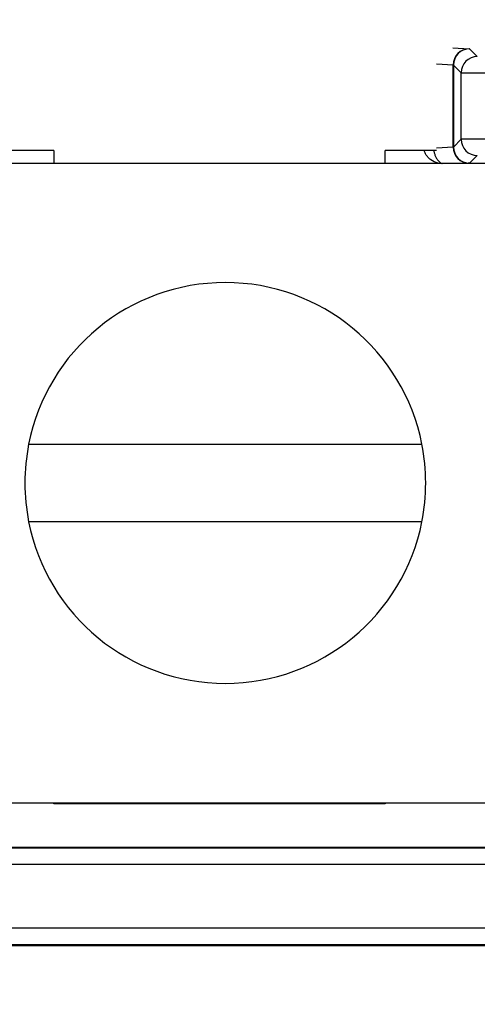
# Model space of a CAD drawing. Extents: x 897.4 to 914.4, y -8.5 to 2.5.
# Tile 24 of 102: x 902.772 to 903.051, y -1.796 to -1.196. Entities that reach past the tile are written whole.
import ezdxf

# ---------------------------------------------------------------- set-up
doc = ezdxf.new("R2010")
doc.units = 0
doc.header["$LTSCALE"] = 4
doc.header["$MEASUREMENT"] = 0
doc.layers.get('0').update_dxf_attribs({"linetype": 'CONTINUOUS'})
doc.layers.get('DEFPOINTS').update_dxf_attribs({"linetype": 'CONTINUOUS'})
doc.layers.add('DIMENSIONS', color=140, linetype='CONTINUOUS')
doc.styles.get("Standard").update_dxf_attribs({"font": 'romans.shx'})
doc.dimstyles.get("Standard").update_dxf_attribs({"dimtxt": 0.15, "dimasz": 0.18, "dimexe": 0.0625, "dimexo": 0.125, "dimgap": 0.0625, "dimtad": 0, "dimtih": 1, "dimtoh": 1, "dimzin": 0, "dimdsep": 46, "dimtxsty": 'Standard', "dimcen": 0, "dimadec": 0, "dimazin": 0, "dimtfac": 1, "dimtofl": 0, "dimtmove": 0, "dimatfit": 3, "dimfxl": 1, "dimtolj": 1, "dimtzin": 0, "dimarcsym": 0})

# ---------------------------------------------------------------- blocks, each defined once
blk = doc.blocks.new('*D8')
at = {"layer": 'DEFPOINTS', "color": 0, "transparency": 16777216}
for p in [(904.34103, -1.3197), (901.40848, -1.3252), (904.34103, -3.02097)]:
    blk.add_point(p, dxfattribs=at)
at = {"layer": 'DIMENSIONS', "color": 0, "lineweight": -2, "transparency": 16777216}
for p, q in [((904.34103, -1.4447), (904.34103, -3.08347)), ((901.40848, -1.4502), (901.40848, -3.08347)), ((901.58848, -3.02097), (902.40511, -3.02097)), ((904.16103, -3.02097), (903.3444, -3.02097))]:
    blk.add_line(p, q, dxfattribs=at)
at = {"layer": 'DIMENSIONS', "color": 0, "transparency": 16777216}
for points in [[(901.58848, -2.99097), (901.58848, -3.05097), (901.40848, -3.02097)], [(904.16103, -2.99097), (904.16103, -3.05097), (904.34103, -3.02097)]]:
    blk.add_solid(points, dxfattribs=at)
at = {"layer": 'DIMENSIONS', "color": 0, "transparency": 16777216, "insert": (902.87475, -3.02097), "char_height": 0.15, "attachment_point": 5}
blk.add_mtext('\\A1;2.93\\P [74.5]', dxfattribs=at)
blk = doc.blocks.new('*D13')
at = {"layer": 'DEFPOINTS', "color": 0, "transparency": 16777216}
for p in [(901.68601, -0.17773), (902.1819, -0.17773), (901.68601, -2.29483)]:
    blk.add_point(p, dxfattribs=at)
at = {"layer": 'DIMENSIONS', "color": 0, "lineweight": -2, "transparency": 16777216}
for p, q in [((901.68601, -0.30273), (901.68601, -2.35733)), ((902.1819, -0.30273), (902.1819, -2.35733)), ((901.86601, -2.29483), (902.0019, -2.29483)), ((902.1819, -2.29483), (902.3619, -2.29483))]:
    blk.add_line(p, q, dxfattribs=at)
at = {"layer": 'DIMENSIONS', "color": 0, "transparency": 16777216}
for points in [[(901.86601, -2.26483), (901.86601, -2.32483), (901.68601, -2.29483)], [(902.0019, -2.26483), (902.0019, -2.32483), (902.1819, -2.29483)]]:
    blk.add_solid(points, dxfattribs=at)
at = {"layer": 'DIMENSIONS', "color": 0, "transparency": 16777216, "insert": (902.83154, -2.29483), "char_height": 0.15, "attachment_point": 5}
blk.add_mtext('\\A1;0.50\\P [12.6]', dxfattribs=at)

msp = doc.modelspace()

# ---------------------------------------------------------------- linework, layer by layer
for p, q in [((903.03616, -1.21273), (903.04612, -1.21331)), ((903.04644, -1.21335), (903.05114, -1.21804)), ((903.02622, -1.22256), (903.03638, -1.22315)), ((903.03638, -1.27325), (903.03638, -1.22315)), ((903.0366, -1.22319), (903.04129, -1.22789)), ((903.0366, -1.22319), (903.0366, -1.27321)), ((903.04129, -1.26851), (903.04129, -1.22789)), ((903.04129, -1.26851), (903.0366, -1.27321)), ((902.79291, -1.27537), (902.76144, -1.27537)), ((902.79291, -1.27537), (902.79291, -1.28312)), ((903.02634, -1.27537), (902.99488, -1.27537)), ((902.99488, -1.28312), (902.99488, -1.27537)), ((903.03638, -1.27325), (903.02622, -1.27384)), ((903.05114, -1.27836), (903.04644, -1.28305)), ((902.68501, -1.28312), (903.10986, -1.28312)), ((903.04612, -1.28309), (903.04554, -1.28312)), ((902.77749, -1.4545), (903.01737, -1.4545)), ((903.01737, -1.50174), (902.77749, -1.50174)), ((902.68501, -1.67312), (903.10986, -1.67312)), ((902.79291, -1.67379), (902.79291, -1.67312)), ((902.99488, -1.67379), (902.79291, -1.67379)), ((902.99488, -1.67312), (902.99488, -1.67379)), ((903.08195, -1.70082), (902.70583, -1.70082)), ((903.08152, -1.70039), (902.70626, -1.70039)), ((902.70583, -1.71067), (903.08195, -1.71067)), ((903.2231, -1.7497), (902.56468, -1.7497)), ((902.54907, -1.75954), (903.23871, -1.75954)), ((903.3621, -1.76041), (902.42568, -1.76041))]:
    msp.add_line(p, q)
for centre, radius, start, end in [((903.04618, -1.22312), 0.0098, 90.4061, 180.22883), ((903.04644, -1.22319), 0.00984, 90.00554, 179.99467), ((903.05114, -1.22789), 0.00984, 90.00509, 179.99507), ((903.05114, -1.26851), 0.00984, 180.00536, 269.99448), ((903.04618, -1.27329), 0.0098, 179.77074, 269.59389), ((903.04644, -1.27321), 0.00984, 180.00551, 269.99428), ((902.89743, -1.47812), 0.12224, 11.14174, 168.85826), ((902.89743, -1.47812), 0.12224, 168.85826, 191.14174), ((902.89743, -1.47812), 0.12224, 348.85826, 11.14174), ((902.89743, -1.47812), 0.12224, 191.14174, 348.85826)]:
    msp.add_arc(centre, radius, start, end)
for points, knots in [([(903.04612, -1.21331), (903.04621, -1.21332), (903.04639, -1.21333), (903.04642, -1.21334), (903.04644, -1.21335)], [0, 0, 0, 0, 0.5, 1, 1, 1, 1]), ([(903.04129, -1.22789), (903.04134, -1.22791), (903.04348, -1.22793), (903.05076, -1.22796), (903.05584, -1.22797), (903.06098, -1.22797)], [0, 0, 0, 0, 0.5, 0.5, 1, 1, 1, 1]), ([(903.06098, -1.26843), (903.05584, -1.26843), (903.05076, -1.26844), (903.04348, -1.26847), (903.04134, -1.26849), (903.04129, -1.26851)], [0, 0, 0, 0, 0.5, 0.5, 1, 1, 1, 1]), ([(903.02721, -1.28312), (903.02567, -1.28254), (903.02344, -1.2817), (903.02101, -1.27957), (903.01976, -1.27782), (903.01904, -1.27639), (903.01894, -1.27554), (903.01892, -1.27537)], [0, 0, 0, 0, 0.439876, 0.637135, 0.809245, 0.961021, 1, 1, 1, 1]), ([(903.02468, -1.27537), (903.02469, -1.27552), (903.02474, -1.27636), (903.02514, -1.27778), (903.02586, -1.27954), (903.02728, -1.28163), (903.02862, -1.28296), (903.02963, -1.28321), (903.02971, -1.28323)], [0, 0, 0, 0, 0.034015, 0.178651, 0.342683, 0.530685, 0.960687, 1, 1, 1, 1]), ([(903.04644, -1.28305), (903.04642, -1.28306), (903.04639, -1.28307), (903.04621, -1.28308), (903.04612, -1.28309)], [0, 0, 0, 0, 0.5, 1, 1, 1, 1])]:
    msp.add_open_spline(points, degree=3, knots=knots)
for points in [[(903.03638, -1.22315), (903.03652, -1.22317), (903.03659, -1.22318), (903.0366, -1.22319)], [(903.0366, -1.27321), (903.03659, -1.27322), (903.03652, -1.27323), (903.03638, -1.27325)]]:
    msp.add_open_spline(points, degree=3)

# ---------------------------------------------------------------- dimensions: what is measured, and where the dimension line sits
at = {"layer": 'DIMENSIONS'}
for base, p1, p2, picture, middle in [((901.68601, -2.29483), (902.1819, -0.17773), (901.68601, -0.17773), '*D13', (902.83154, -2.29483)), ((904.34103, -3.02097), (901.40848, -1.3252), (904.34103, -1.3197), '*D8', (902.87475, -3.02097))]:
    dim = msp.add_linear_dim(base=base, p1=p1, p2=p2, dimstyle='Standard', override={"dimpost": '\\X'}, dxfattribs=at)
    dim.commit()
    dim.dimension.update_dxf_attribs({"geometry": picture, "text_midpoint": middle, "dimtype": 160})

doc.saveas('drawing.dxf')
